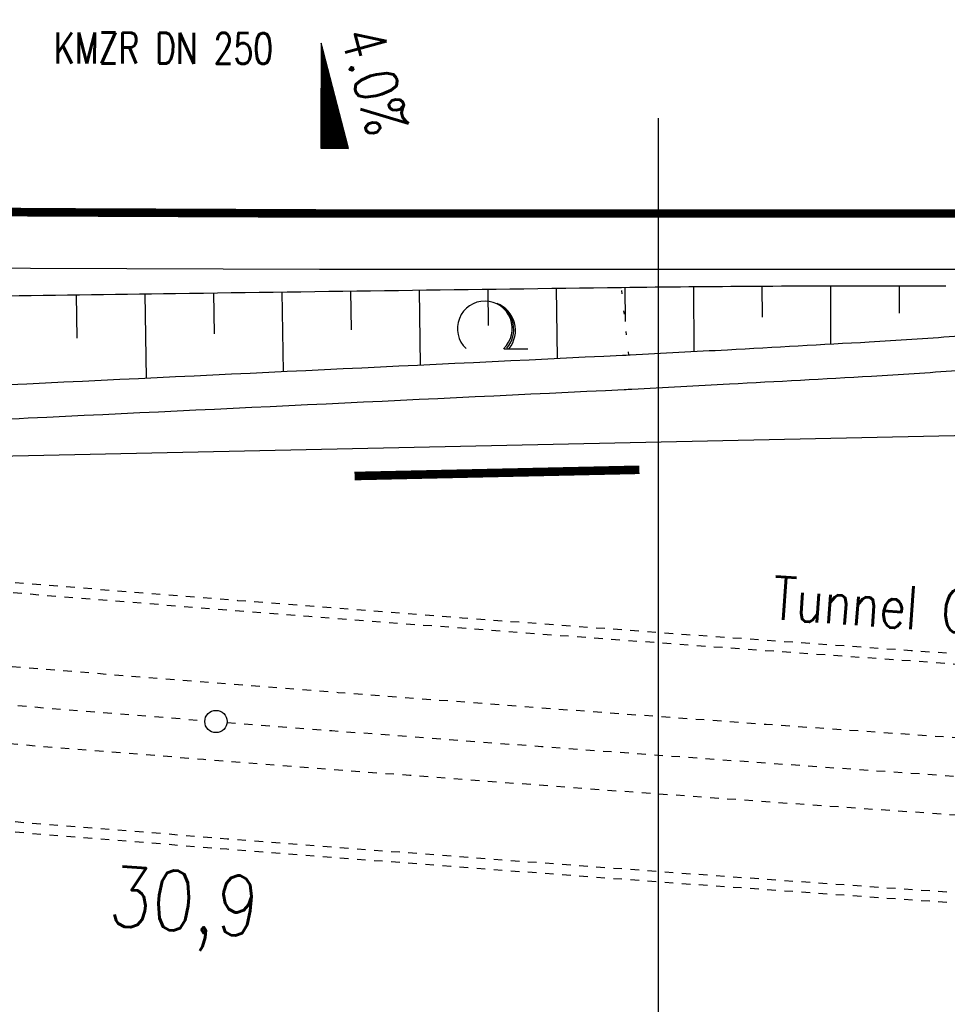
# Model space of a CAD drawing. Extents: x 0 to 1135, y 0 to 420.
# Tile 6 of 80: x 299 to 354, y 160 to 218. Entities that reach past the tile are written whole.
import ezdxf
from ezdxf.enums import TextEntityAlignment as Align

# ---------------------------------------------------------------- set-up
doc = ezdxf.new("R2010")
doc.units = 0
doc.header["$LTSCALE"] = 2
doc.header["$MEASUREMENT"] = 0
for name, pattern in [('ACAD_ISO03W100', [0.5, 0.25, -0.25]), ('ACAD_ISO05W100', [0.5, 0.25, -0.25]), ('AUSGEZOGEN', [0]), ('GEMEINDE', [3.5, 2, -0.5, 0.5, -0.5]), ('PUNKTX2_STR', [0.6, 0.1, -0.5])]:
    doc.linetypes.add(name, pattern=pattern)
doc.layers.get('0').update_dxf_attribs({"color": 8, "linetype": 'AUSGEZOGEN'})
for name, color, linetype in [('Bahnachse', 7, 'CONTINUOUS'), ('BOESCHG', 8, 'AUSGEZOGEN'), ('FBRTOP', 8, 'AUSGEZOGEN'), ('GEF', 8, 'AUSGEZOGEN'), ('GEMEINGRZ', 8, 'GEMEINDE'), ('Gleisachsen', 7, 'CONTINUOUS'), ('GRENZL-BAB', 7, 'AUSGEZOGEN'), ('MULDE', 8, 'AUSGEZOGEN'), ('NUTZUNG', 8, 'PUNKTX2_STR'), ('NZ', 8, 'AUSGEZOGEN'), ('TEXTO', 200, 'CONTINUOUS'), ('TUNNEL', 15, 'CONTINUOUS'), ('WALD', 8, 'AUSGEZOGEN')]:
    doc.layers.add(name, color=color, linetype=linetype)
doc.styles.add('ROMANS', font='romans.shx', dxfattribs={"width": 0.8})

# ---------------------------------------------------------------- blocks, each defined once
blk = doc.blocks.new('LW')
at = {"color": 0}
blk.add_line((1.183, 0.003), (2.575, 0.003), dxfattribs=at)
for centre, radius, start, end in [((0.065, 1.189), 1.6, 312.72017, 226.72491), ((0.169, 1.08), 1.681, 321.19916, 68.98443), ((0.083, 1.129), 1.668, 319.29157, 65.21007)]:
    blk.add_arc(centre, radius, start, end, dxfattribs=at)
blk = doc.blocks.new('*X15')
at = {"color": 0}
for p, q in [((725.827, 193.844), (727.436, 195.453)), ((725.827, 193.853), (727.427, 195.453)), ((725.827, 193.861), (727.418, 195.453)), ((725.827, 193.87), (727.409, 195.453)), ((725.827, 193.879), (727.401, 195.453)), ((725.827, 193.888), (727.392, 195.453)), ((725.827, 193.897), (727.383, 195.453)), ((725.827, 193.906), (727.374, 195.453)), ((725.827, 193.914), (727.365, 195.453)), ((725.827, 193.923), (727.356, 195.453)), ((725.827, 193.932), (727.347, 195.453)), ((725.827, 193.941), (727.339, 195.453)), ((725.827, 193.95), (727.33, 195.453)), ((725.827, 193.959), (727.321, 195.453)), ((725.827, 193.967), (727.312, 195.453)), ((725.827, 193.976), (727.303, 195.453)), ((725.827, 193.985), (727.294, 195.453)), ((725.827, 193.994), (727.286, 195.453)), ((725.827, 194.003), (727.277, 195.453)), ((725.827, 194.012), (727.268, 195.453)), ((725.827, 194.02), (727.259, 195.453)), ((725.827, 194.029), (727.25, 195.453)), ((725.827, 194.038), (727.241, 195.453)), ((725.827, 194.047), (727.233, 195.453)), ((725.827, 194.056), (727.224, 195.453)), ((725.827, 194.065), (727.215, 195.453)), ((725.827, 194.073), (727.206, 195.453)), ((725.827, 194.082), (727.197, 195.453)), ((725.827, 194.091), (727.188, 195.453)), ((725.827, 194.1), (727.18, 195.453)), ((725.827, 194.109), (727.171, 195.453)), ((725.827, 194.118), (727.162, 195.453)), ((725.827, 194.127), (727.153, 195.453)), ((725.827, 194.135), (727.144, 195.453)), ((725.827, 194.144), (727.135, 195.453)), ((725.827, 194.153), (727.127, 195.453)), ((725.827, 194.162), (727.118, 195.453)), ((725.827, 194.171), (727.109, 195.453)), ((725.827, 194.18), (727.1, 195.453)), ((725.827, 194.188), (727.091, 195.453)), ((725.827, 194.197), (727.082, 195.453)), ((725.827, 194.206), (727.073, 195.453)), ((725.827, 194.215), (727.065, 195.453)), ((725.827, 194.224), (727.056, 195.453)), ((725.827, 194.233), (727.047, 195.453)), ((725.827, 194.241), (727.038, 195.453)), ((725.827, 194.25), (727.029, 195.453)), ((725.827, 194.259), (727.02, 195.453)), ((725.827, 194.268), (727.012, 195.453)), ((725.827, 194.277), (727.003, 195.453)), ((725.827, 194.286), (726.994, 195.453)), ((725.827, 194.294), (726.985, 195.453)), ((725.827, 194.303), (726.976, 195.453)), ((725.827, 194.312), (726.967, 195.453)), ((725.827, 194.321), (726.959, 195.453)), ((725.827, 194.33), (726.95, 195.453)), ((725.827, 194.339), (726.941, 195.453)), ((725.827, 194.348), (726.932, 195.453)), ((725.827, 194.356), (726.923, 195.453)), ((725.827, 194.365), (726.914, 195.453)), ((725.827, 194.374), (726.906, 195.453)), ((725.827, 194.383), (726.897, 195.453)), ((725.827, 194.392), (726.888, 195.453)), ((725.827, 194.401), (726.879, 195.453)), ((725.827, 194.409), (726.87, 195.453)), ((725.827, 194.418), (726.861, 195.453)), ((725.827, 194.427), (726.853, 195.453)), ((725.827, 194.436), (726.844, 195.453)), ((725.827, 194.445), (726.835, 195.453)), ((725.827, 194.454), (726.826, 195.453)), ((725.827, 194.462), (726.817, 195.453)), ((725.827, 194.471), (726.808, 195.453)), ((725.827, 194.48), (726.799, 195.453)), ((725.827, 194.489), (726.791, 195.453)), ((725.827, 194.498), (726.782, 195.453)), ((725.827, 194.507), (726.773, 195.453)), ((725.827, 194.515), (726.764, 195.453)), ((725.827, 194.524), (726.755, 195.453)), ((725.827, 194.533), (726.746, 195.453)), ((725.827, 194.542), (726.738, 195.453)), ((725.827, 194.551), (726.729, 195.453)), ((725.827, 194.56), (726.72, 195.453)), ((725.827, 194.568), (726.711, 195.453)), ((725.827, 194.577), (726.702, 195.453)), ((725.827, 194.586), (726.693, 195.453)), ((725.827, 194.595), (726.685, 195.453)), ((725.827, 194.604), (726.676, 195.453)), ((725.827, 194.613), (726.667, 195.453)), ((725.827, 194.622), (726.658, 195.453)), ((725.827, 194.63), (726.649, 195.453)), ((725.827, 194.639), (726.64, 195.453)), ((725.827, 194.648), (726.632, 195.453)), ((725.827, 194.657), (726.623, 195.453)), ((725.827, 194.666), (726.614, 195.453)), ((725.827, 194.675), (726.605, 195.453)), ((725.827, 194.683), (726.596, 195.453)), ((725.827, 194.692), (726.587, 195.453)), ((725.827, 194.701), (726.579, 195.453)), ((725.827, 194.71), (726.57, 195.453)), ((725.827, 194.719), (726.561, 195.453)), ((725.827, 194.728), (726.552, 195.453)), ((725.827, 194.736), (726.543, 195.453)), ((725.827, 194.745), (726.534, 195.453)), ((725.827, 194.754), (726.525, 195.453)), ((725.827, 194.763), (726.517, 195.453)), ((725.827, 194.772), (726.508, 195.453)), ((725.827, 194.781), (726.499, 195.453)), ((725.827, 194.789), (726.49, 195.453)), ((725.827, 194.798), (726.481, 195.453)), ((725.827, 194.807), (726.472, 195.453)), ((725.827, 194.816), (726.464, 195.453)), ((725.827, 194.825), (726.455, 195.453)), ((725.827, 194.834), (726.446, 195.453)), ((725.827, 194.842), (726.437, 195.453)), ((725.827, 194.851), (726.428, 195.453)), ((725.827, 194.86), (726.419, 195.453)), ((725.827, 194.869), (726.411, 195.453)), ((725.827, 194.878), (726.402, 195.453)), ((725.827, 194.887), (726.393, 195.453)), ((725.827, 194.896), (726.384, 195.453)), ((725.827, 194.904), (726.375, 195.453)), ((725.827, 194.913), (726.366, 195.453)), ((725.827, 194.922), (726.358, 195.453)), ((725.827, 194.931), (726.349, 195.453)), ((725.827, 194.94), (726.34, 195.453)), ((725.827, 194.949), (726.331, 195.453)), ((725.827, 194.957), (726.322, 195.453)), ((725.827, 194.966), (726.313, 195.453)), ((725.827, 194.975), (726.305, 195.453)), ((725.827, 194.984), (726.296, 195.453)), ((725.827, 194.993), (726.287, 195.453)), ((725.827, 195.002), (726.278, 195.453)), ((725.827, 195.01), (726.269, 195.453)), ((725.827, 195.019), (726.26, 195.453)), ((725.827, 195.028), (726.251, 195.453)), ((725.827, 195.037), (726.243, 195.453)), ((725.827, 195.046), (726.234, 195.453)), ((725.827, 195.055), (726.225, 195.453)), ((725.827, 195.063), (726.216, 195.453)), ((725.827, 195.072), (726.207, 195.453)), ((725.827, 195.081), (726.198, 195.453)), ((725.827, 195.09), (726.19, 195.453)), ((725.827, 195.099), (726.181, 195.453)), ((725.827, 195.108), (726.172, 195.453)), ((725.827, 195.116), (726.163, 195.453)), ((725.827, 195.125), (726.154, 195.453)), ((725.827, 195.134), (726.145, 195.453)), ((725.827, 195.143), (726.137, 195.453)), ((725.827, 195.152), (726.128, 195.453)), ((725.827, 195.161), (726.119, 195.453)), ((725.827, 195.17), (726.11, 195.453)), ((725.827, 195.178), (726.101, 195.453)), ((725.827, 195.187), (726.092, 195.453)), ((725.827, 195.196), (726.084, 195.453)), ((725.827, 195.205), (726.075, 195.453)), ((725.827, 195.214), (726.066, 195.453)), ((725.827, 195.223), (726.057, 195.453)), ((725.827, 195.231), (726.048, 195.453)), ((725.827, 195.24), (726.039, 195.453)), ((725.827, 195.249), (726.031, 195.453)), ((725.827, 195.258), (726.022, 195.453)), ((725.827, 195.267), (726.013, 195.453)), ((725.827, 195.276), (726.004, 195.453)), ((725.827, 195.284), (725.995, 195.453)), ((725.827, 195.293), (725.986, 195.453)), ((725.827, 195.302), (725.977, 195.453)), ((725.827, 195.311), (725.969, 195.453)), ((725.827, 195.32), (725.96, 195.453)), ((725.827, 195.329), (725.951, 195.453)), ((725.827, 195.337), (725.942, 195.453)), ((725.827, 195.346), (725.933, 195.453)), ((725.827, 195.355), (725.924, 195.453)), ((725.827, 195.364), (725.916, 195.453)), ((725.827, 195.373), (725.907, 195.453)), ((725.827, 195.382), (725.898, 195.453)), ((725.827, 195.39), (725.889, 195.453)), ((725.827, 195.399), (725.88, 195.453)), ((725.827, 195.408), (725.871, 195.453)), ((725.827, 195.417), (725.863, 195.453)), ((725.827, 195.426), (725.854, 195.453)), ((725.827, 195.435), (725.845, 195.453)), ((725.827, 195.444), (725.836, 195.453)), ((725.827, 193.826), (727.433, 195.433)), ((725.827, 193.817), (727.43, 195.421)), ((725.827, 193.808), (727.427, 195.409)), ((725.827, 193.799), (727.424, 195.397)), ((725.827, 193.791), (727.421, 195.385)), ((725.827, 193.782), (727.418, 195.373)), ((725.827, 193.773), (727.414, 195.361)), ((725.827, 193.764), (727.411, 195.349)), ((725.827, 193.755), (727.408, 195.337)), ((725.827, 193.746), (727.405, 195.325)), ((725.827, 193.738), (727.402, 195.313)), ((725.827, 193.729), (727.399, 195.301)), ((725.827, 193.72), (727.395, 195.289)), ((725.827, 193.711), (727.392, 195.277)), ((725.827, 193.702), (727.389, 195.265)), ((725.827, 193.693), (727.386, 195.253)), ((725.827, 193.685), (727.383, 195.241)), ((725.827, 193.676), (727.38, 195.229)), ((725.827, 193.667), (727.377, 195.217)), ((725.827, 193.658), (727.373, 195.205)), ((725.827, 193.649), (727.37, 195.193)), ((725.827, 193.64), (727.367, 195.181)), ((725.827, 193.632), (727.364, 195.169)), ((725.827, 193.623), (727.361, 195.157)), ((725.827, 193.614), (727.358, 195.145)), ((725.827, 193.605), (727.354, 195.133)), ((725.827, 193.596), (727.351, 195.121)), ((725.827, 193.587), (727.348, 195.109)), ((725.827, 193.579), (727.345, 195.097)), ((725.827, 193.57), (727.342, 195.085)), ((725.827, 193.561), (727.339, 195.073)), ((725.827, 193.552), (727.336, 195.061)), ((725.827, 193.543), (727.332, 195.049)), ((725.827, 193.534), (727.329, 195.037)), ((725.827, 193.525), (727.326, 195.025)), ((725.827, 193.517), (727.323, 195.013)), ((725.827, 193.508), (727.32, 195.001)), ((725.827, 193.499), (727.317, 194.989)), ((725.827, 193.49), (727.313, 194.977)), ((725.827, 193.481), (727.31, 194.965)), ((725.827, 193.472), (727.307, 194.953)), ((725.827, 193.464), (727.304, 194.941)), ((725.827, 193.455), (727.301, 194.929)), ((725.827, 193.446), (727.298, 194.917)), ((725.827, 193.437), (727.295, 194.905)), ((725.827, 193.428), (727.291, 194.893)), ((725.827, 193.419), (727.288, 194.881)), ((725.827, 193.411), (727.285, 194.869)), ((725.827, 193.402), (727.282, 194.857)), ((725.827, 193.393), (727.279, 194.845)), ((725.827, 193.384), (727.276, 194.833)), ((725.827, 193.375), (727.272, 194.821)), ((725.827, 193.366), (727.269, 194.809)), ((725.827, 193.358), (727.266, 194.797)), ((725.827, 193.349), (727.263, 194.785)), ((725.827, 193.34), (727.26, 194.773)), ((725.827, 193.331), (727.257, 194.761)), ((725.827, 193.322), (727.254, 194.749)), ((725.827, 193.313), (727.25, 194.737)), ((725.827, 193.305), (727.247, 194.725)), ((725.827, 193.296), (727.244, 194.713)), ((725.827, 193.287), (727.241, 194.701)), ((725.827, 193.278), (727.238, 194.689)), ((725.827, 193.269), (727.235, 194.677)), ((725.827, 193.26), (727.231, 194.665)), ((725.827, 193.251), (727.228, 194.653)), ((725.827, 193.243), (727.225, 194.641)), ((725.827, 193.234), (727.222, 194.629)), ((725.827, 193.225), (727.219, 194.617)), ((725.827, 193.216), (727.216, 194.605)), ((725.827, 193.207), (727.213, 194.593)), ((725.827, 193.198), (727.209, 194.581)), ((725.827, 193.19), (727.206, 194.569)), ((725.827, 193.181), (727.203, 194.557)), ((725.827, 193.172), (727.2, 194.545)), ((725.827, 193.163), (727.197, 194.533)), ((725.827, 193.154), (727.194, 194.521)), ((725.827, 193.145), (727.19, 194.509)), ((725.827, 193.137), (727.187, 194.497)), ((725.827, 193.128), (727.184, 194.485)), ((725.827, 193.119), (727.181, 194.473)), ((725.827, 193.11), (727.178, 194.461)), ((725.827, 193.101), (727.175, 194.449)), ((725.827, 193.092), (727.172, 194.437)), ((725.827, 193.084), (727.168, 194.425)), ((725.827, 193.075), (727.165, 194.413)), ((725.827, 193.066), (727.162, 194.401)), ((725.827, 193.057), (727.159, 194.389)), ((725.827, 193.048), (727.156, 194.377)), ((725.827, 193.039), (727.153, 194.365)), ((725.827, 193.031), (727.149, 194.353)), ((725.827, 193.022), (727.146, 194.341)), ((725.827, 193.013), (727.143, 194.329)), ((725.827, 193.004), (727.14, 194.317)), ((725.827, 192.995), (727.137, 194.305)), ((725.827, 192.986), (727.134, 194.293)), ((725.827, 192.977), (727.131, 194.281)), ((725.827, 192.969), (727.127, 194.269)), ((725.827, 192.96), (727.124, 194.257)), ((725.827, 192.951), (727.121, 194.245)), ((725.827, 192.942), (727.118, 194.233)), ((725.827, 192.933), (727.115, 194.221)), ((725.827, 192.924), (727.112, 194.209)), ((725.827, 192.916), (727.108, 194.197)), ((725.827, 192.907), (727.105, 194.185)), ((725.827, 192.898), (727.102, 194.173)), ((725.827, 192.889), (727.099, 194.161)), ((725.827, 192.88), (727.096, 194.15)), ((725.827, 192.871), (727.093, 194.138)), ((725.827, 192.863), (727.09, 194.126)), ((725.827, 192.854), (727.086, 194.114)), ((725.827, 192.845), (727.083, 194.102)), ((725.827, 192.836), (727.08, 194.09)), ((725.827, 192.827), (727.077, 194.078)), ((725.827, 192.818), (727.074, 194.066)), ((725.827, 192.81), (727.071, 194.054)), ((725.827, 192.801), (727.068, 194.042)), ((725.827, 192.792), (727.064, 194.03)), ((725.827, 192.783), (727.061, 194.018)), ((725.827, 192.774), (727.058, 194.006)), ((725.827, 192.765), (727.055, 193.994)), ((725.827, 192.757), (727.052, 193.982)), ((725.827, 192.748), (727.049, 193.97)), ((725.827, 192.739), (727.045, 193.958)), ((725.827, 192.73), (727.042, 193.946)), ((725.827, 192.721), (727.039, 193.934)), ((725.827, 192.712), (727.036, 193.922)), ((725.827, 192.703), (727.033, 193.91)), ((725.827, 192.695), (727.03, 193.898)), ((725.827, 192.686), (727.027, 193.886)), ((725.827, 192.677), (727.023, 193.874)), ((725.827, 192.668), (727.02, 193.862)), ((725.827, 192.659), (727.017, 193.85)), ((725.827, 192.65), (727.014, 193.838)), ((725.827, 192.642), (727.011, 193.826)), ((725.827, 192.633), (727.008, 193.814)), ((725.827, 192.624), (727.004, 193.802)), ((725.827, 192.615), (727.001, 193.79)), ((725.827, 192.606), (726.998, 193.778)), ((725.827, 192.597), (726.995, 193.766)), ((725.827, 192.589), (726.992, 193.754)), ((725.827, 192.58), (726.989, 193.742)), ((725.827, 192.571), (726.986, 193.73)), ((725.827, 192.562), (726.982, 193.718)), ((725.827, 192.553), (726.979, 193.706)), ((725.827, 192.544), (726.976, 193.694)), ((725.827, 192.536), (726.973, 193.682)), ((725.827, 192.527), (726.97, 193.67)), ((725.827, 192.518), (726.967, 193.658)), ((725.827, 192.509), (726.963, 193.646)), ((725.827, 192.5), (726.96, 193.634)), ((725.827, 192.491), (726.957, 193.622)), ((725.827, 192.483), (726.954, 193.61)), ((725.827, 192.474), (726.951, 193.598)), ((725.827, 192.465), (726.948, 193.586)), ((725.827, 192.456), (726.945, 193.574)), ((725.827, 192.447), (726.941, 193.562)), ((725.827, 192.438), (726.938, 193.55)), ((725.827, 192.429), (726.935, 193.538)), ((725.827, 192.421), (726.932, 193.526)), ((725.827, 192.412), (726.929, 193.514)), ((725.827, 192.403), (726.926, 193.502)), ((725.827, 192.394), (726.922, 193.49)), ((725.827, 192.385), (726.919, 193.478)), ((725.827, 192.376), (726.916, 193.466)), ((725.827, 192.368), (726.913, 193.454)), ((725.827, 192.359), (726.91, 193.442)), ((725.827, 192.35), (726.907, 193.43)), ((725.827, 192.341), (726.904, 193.418)), ((725.827, 192.332), (726.9, 193.406)), ((725.827, 192.323), (726.897, 193.394)), ((725.827, 192.315), (726.894, 193.382)), ((725.827, 192.306), (726.891, 193.37)), ((725.827, 192.297), (726.888, 193.358)), ((725.827, 192.288), (726.885, 193.346)), ((725.827, 192.279), (726.881, 193.334)), ((725.827, 192.27), (726.878, 193.322)), ((725.827, 192.262), (726.875, 193.31)), ((725.827, 192.253), (726.872, 193.298)), ((725.827, 192.244), (726.869, 193.286)), ((725.827, 192.235), (726.866, 193.274)), ((725.827, 192.226), (726.863, 193.262)), ((725.827, 192.217), (726.859, 193.25)), ((725.827, 192.209), (726.856, 193.238)), ((725.827, 192.2), (726.853, 193.226)), ((725.827, 192.191), (726.85, 193.214)), ((725.827, 192.182), (726.847, 193.202)), ((725.827, 192.173), (726.844, 193.19)), ((725.827, 192.164), (726.84, 193.178)), ((725.827, 192.155), (726.837, 193.166)), ((725.827, 192.147), (726.834, 193.154)), ((725.827, 192.138), (726.831, 193.142)), ((725.827, 192.129), (726.828, 193.13)), ((725.827, 192.12), (726.825, 193.118)), ((725.827, 192.111), (726.822, 193.106)), ((725.827, 192.102), (726.818, 193.094)), ((725.827, 192.094), (726.815, 193.082)), ((725.827, 192.085), (726.812, 193.07)), ((725.827, 192.076), (726.809, 193.058)), ((725.827, 192.067), (726.806, 193.046)), ((725.827, 192.058), (726.803, 193.034)), ((725.827, 192.049), (726.799, 193.022)), ((725.827, 192.041), (726.796, 193.01)), ((725.827, 192.032), (726.793, 192.998)), ((725.827, 192.023), (726.79, 192.986)), ((725.827, 192.014), (726.787, 192.974)), ((725.827, 192.005), (726.784, 192.962)), ((725.827, 191.996), (726.781, 192.95)), ((725.827, 191.988), (726.777, 192.938)), ((725.827, 191.979), (726.774, 192.926)), ((725.827, 191.97), (726.771, 192.914)), ((725.827, 191.961), (726.768, 192.902)), ((725.827, 191.952), (726.765, 192.89)), ((725.827, 191.943), (726.762, 192.878)), ((725.827, 191.935), (726.758, 192.866)), ((725.827, 191.926), (726.755, 192.854)), ((725.827, 191.917), (726.752, 192.842)), ((725.827, 191.908), (726.749, 192.83)), ((725.827, 191.899), (726.746, 192.818)), ((725.827, 191.89), (726.743, 192.806)), ((725.827, 191.881), (726.74, 192.794)), ((725.827, 191.873), (726.736, 192.782)), ((725.827, 191.864), (726.733, 192.77)), ((725.827, 191.855), (726.73, 192.758)), ((725.827, 191.846), (726.727, 192.746)), ((725.827, 191.837), (726.724, 192.734)), ((725.827, 191.828), (726.721, 192.722)), ((725.827, 191.82), (726.717, 192.71)), ((725.827, 191.811), (726.714, 192.698)), ((725.827, 191.802), (726.711, 192.686)), ((725.827, 191.793), (726.708, 192.674)), ((725.827, 191.784), (726.705, 192.662)), ((725.827, 191.775), (726.702, 192.65)), ((725.827, 191.767), (726.699, 192.639)), ((725.827, 191.758), (726.695, 192.627)), ((725.827, 191.749), (726.692, 192.615)), ((725.827, 191.74), (726.689, 192.603)), ((725.827, 191.731), (726.686, 192.591)), ((725.827, 191.722), (726.683, 192.579)), ((725.827, 191.714), (726.68, 192.567)), ((725.827, 191.705), (726.677, 192.555)), ((725.827, 191.696), (726.673, 192.543)), ((725.827, 191.687), (726.67, 192.531)), ((725.827, 191.678), (726.667, 192.519)), ((725.827, 191.669), (726.664, 192.507)), ((725.827, 191.66), (726.661, 192.495)), ((725.827, 191.652), (726.658, 192.483)), ((725.827, 191.643), (726.654, 192.471)), ((725.827, 191.634), (726.651, 192.459)), ((725.827, 191.625), (726.648, 192.447)), ((725.827, 191.616), (726.645, 192.435)), ((725.827, 191.607), (726.642, 192.423)), ((725.827, 191.599), (726.639, 192.411)), ((725.827, 191.59), (726.636, 192.399)), ((725.827, 191.581), (726.632, 192.387)), ((725.827, 191.572), (726.629, 192.375)), ((725.827, 191.563), (726.626, 192.363)), ((725.827, 191.554), (726.623, 192.351)), ((725.827, 191.546), (726.62, 192.339)), ((725.827, 191.537), (726.617, 192.327)), ((725.827, 191.528), (726.613, 192.315)), ((725.827, 191.519), (726.61, 192.303)), ((725.827, 191.51), (726.607, 192.291)), ((725.827, 191.501), (726.604, 192.279)), ((725.827, 191.493), (726.601, 192.267)), ((725.827, 191.484), (726.598, 192.255)), ((725.827, 191.475), (726.595, 192.243)), ((725.827, 191.466), (726.591, 192.231)), ((725.827, 191.457), (726.588, 192.219)), ((725.827, 191.448), (726.585, 192.207)), ((725.827, 191.44), (726.582, 192.195)), ((725.827, 191.431), (726.579, 192.183)), ((725.827, 191.422), (726.576, 192.171)), ((725.827, 191.413), (726.572, 192.159)), ((725.827, 191.404), (726.569, 192.147)), ((725.827, 191.395), (726.566, 192.135)), ((725.827, 191.386), (726.563, 192.123)), ((725.827, 191.378), (726.56, 192.111)), ((725.827, 191.369), (726.557, 192.099)), ((725.827, 191.36), (726.554, 192.087)), ((725.827, 191.351), (726.55, 192.075)), ((725.827, 191.342), (726.547, 192.063)), ((725.827, 191.333), (726.544, 192.051)), ((725.827, 191.325), (726.541, 192.039)), ((725.827, 191.316), (726.538, 192.027)), ((725.827, 191.307), (726.535, 192.015)), ((725.827, 191.298), (726.531, 192.003)), ((725.827, 191.289), (726.528, 191.991)), ((725.827, 191.28), (726.525, 191.979)), ((725.827, 191.272), (726.522, 191.967)), ((725.827, 191.263), (726.519, 191.955)), ((725.827, 191.254), (726.516, 191.943)), ((725.827, 191.245), (726.513, 191.931)), ((725.827, 191.236), (726.509, 191.919)), ((725.827, 191.227), (726.506, 191.907)), ((725.827, 191.219), (726.503, 191.895)), ((725.827, 191.21), (726.5, 191.883)), ((725.827, 191.201), (726.497, 191.871)), ((725.827, 191.192), (726.494, 191.859)), ((725.827, 191.183), (726.49, 191.847)), ((725.827, 191.174), (726.487, 191.835)), ((725.827, 191.166), (726.484, 191.823)), ((725.827, 191.157), (726.481, 191.811)), ((725.827, 191.148), (726.478, 191.799)), ((725.827, 191.139), (726.475, 191.787)), ((725.827, 191.13), (726.472, 191.775)), ((725.827, 191.121), (726.468, 191.763)), ((725.827, 191.112), (726.465, 191.751)), ((725.827, 191.104), (726.462, 191.739)), ((725.827, 191.095), (726.459, 191.727)), ((725.827, 191.086), (726.456, 191.715)), ((725.827, 191.077), (726.453, 191.703)), ((725.827, 191.068), (726.449, 191.691)), ((725.827, 191.059), (726.446, 191.679)), ((725.827, 191.051), (726.443, 191.667)), ((725.827, 191.042), (726.44, 191.655)), ((725.827, 191.033), (726.437, 191.643)), ((725.827, 191.024), (726.434, 191.631)), ((725.827, 191.015), (726.431, 191.619)), ((725.827, 191.006), (726.427, 191.607)), ((725.827, 190.998), (726.424, 191.595)), ((725.827, 190.989), (726.421, 191.583)), ((725.827, 190.98), (726.418, 191.571)), ((725.827, 190.971), (726.415, 191.559)), ((725.827, 190.962), (726.412, 191.547)), ((725.827, 190.953), (726.408, 191.535)), ((725.827, 190.945), (726.405, 191.523)), ((725.827, 190.936), (726.402, 191.511)), ((725.827, 190.927), (726.399, 191.499)), ((725.827, 190.918), (726.396, 191.487)), ((725.827, 190.909), (726.393, 191.475)), ((725.827, 190.9), (726.39, 191.463)), ((725.827, 190.892), (726.386, 191.451)), ((725.827, 190.883), (726.383, 191.439)), ((725.827, 190.874), (726.38, 191.427)), ((725.827, 190.865), (726.377, 191.415)), ((725.827, 190.856), (726.374, 191.403)), ((725.827, 190.847), (726.371, 191.391)), ((725.827, 190.838), (726.367, 191.379)), ((725.827, 190.83), (726.364, 191.367)), ((725.827, 190.821), (726.361, 191.355)), ((725.827, 190.812), (726.358, 191.343)), ((725.827, 190.803), (726.355, 191.331)), ((725.827, 190.794), (726.352, 191.319)), ((725.827, 190.785), (726.349, 191.307)), ((725.827, 190.777), (726.345, 191.295)), ((725.827, 190.768), (726.342, 191.283)), ((725.827, 190.759), (726.339, 191.271)), ((725.827, 190.75), (726.336, 191.259)), ((725.827, 190.741), (726.333, 191.247)), ((725.827, 190.732), (726.33, 191.235)), ((725.827, 190.724), (726.326, 191.223)), ((725.827, 190.715), (726.323, 191.211)), ((725.827, 190.706), (726.32, 191.199)), ((725.827, 190.697), (726.317, 191.187)), ((725.827, 190.688), (726.314, 191.175)), ((725.827, 190.679), (726.311, 191.163)), ((725.827, 190.671), (726.308, 191.151)), ((725.827, 190.662), (726.304, 191.139)), ((725.827, 190.653), (726.301, 191.128)), ((725.827, 190.644), (726.298, 191.116)), ((725.827, 190.635), (726.295, 191.104)), ((725.827, 190.626), (726.292, 191.092)), ((725.827, 190.618), (726.289, 191.08)), ((725.827, 190.609), (726.286, 191.068)), ((725.827, 190.6), (726.282, 191.056)), ((725.827, 190.591), (726.279, 191.044)), ((725.827, 190.582), (726.276, 191.032)), ((725.827, 190.573), (726.273, 191.02)), ((725.827, 190.564), (726.27, 191.008)), ((725.827, 190.556), (726.267, 190.996)), ((725.827, 190.547), (726.263, 190.984)), ((725.827, 190.538), (726.26, 190.972)), ((725.827, 190.529), (726.257, 190.96)), ((725.827, 190.52), (726.254, 190.948)), ((725.827, 190.511), (726.251, 190.936)), ((725.827, 190.503), (726.248, 190.924)), ((725.827, 190.494), (726.245, 190.912)), ((725.827, 190.485), (726.241, 190.9)), ((725.827, 190.476), (726.238, 190.888)), ((725.827, 190.467), (726.235, 190.876)), ((725.827, 190.458), (726.232, 190.864)), ((725.827, 190.45), (726.229, 190.852)), ((725.827, 190.441), (726.226, 190.84)), ((725.827, 190.432), (726.222, 190.828)), ((725.827, 190.423), (726.219, 190.816)), ((725.827, 190.414), (726.216, 190.804)), ((725.827, 190.405), (726.213, 190.792)), ((725.827, 190.397), (726.21, 190.78)), ((725.827, 190.388), (726.207, 190.768)), ((725.827, 190.379), (726.204, 190.756)), ((725.827, 190.37), (726.2, 190.744)), ((725.827, 190.361), (726.197, 190.732)), ((725.827, 190.352), (726.194, 190.72)), ((725.827, 190.344), (726.191, 190.708)), ((725.827, 190.335), (726.188, 190.696)), ((725.827, 190.326), (726.185, 190.684)), ((725.827, 190.317), (726.181, 190.672)), ((725.827, 190.308), (726.178, 190.66)), ((725.827, 190.299), (726.175, 190.648)), ((725.827, 190.29), (726.172, 190.636)), ((725.827, 190.282), (726.169, 190.624)), ((725.827, 190.273), (726.166, 190.612)), ((725.827, 190.264), (726.163, 190.6)), ((725.827, 190.255), (726.159, 190.588)), ((725.827, 190.246), (726.156, 190.576)), ((725.827, 190.237), (726.153, 190.564)), ((725.827, 190.229), (726.15, 190.552)), ((725.827, 190.22), (726.147, 190.54)), ((725.827, 190.211), (726.144, 190.528)), ((725.827, 190.202), (726.14, 190.516)), ((725.827, 190.193), (726.137, 190.504)), ((725.827, 190.184), (726.134, 190.492)), ((725.827, 190.176), (726.131, 190.48)), ((725.827, 190.167), (726.128, 190.468)), ((725.827, 190.158), (726.125, 190.456)), ((725.827, 190.149), (726.122, 190.444)), ((725.827, 190.14), (726.118, 190.432)), ((725.827, 190.131), (726.115, 190.42)), ((725.827, 190.123), (726.112, 190.408)), ((725.827, 190.114), (726.109, 190.396)), ((725.827, 190.105), (726.106, 190.384)), ((725.827, 190.096), (726.103, 190.372)), ((725.827, 190.087), (726.099, 190.36)), ((725.827, 190.078), (726.096, 190.348)), ((725.827, 190.07), (726.093, 190.336)), ((725.827, 190.061), (726.09, 190.324)), ((725.827, 190.052), (726.087, 190.312)), ((725.827, 190.043), (726.084, 190.3)), ((725.827, 190.034), (726.081, 190.288)), ((725.827, 190.025), (726.077, 190.276)), ((725.827, 190.016), (726.074, 190.264)), ((725.827, 190.008), (726.071, 190.252)), ((725.827, 189.999), (726.068, 190.24)), ((725.827, 189.99), (726.065, 190.228)), ((725.827, 189.981), (726.062, 190.216)), ((725.827, 189.972), (726.058, 190.204)), ((725.827, 189.963), (726.055, 190.192)), ((725.827, 189.955), (726.052, 190.18)), ((725.827, 189.946), (726.049, 190.168)), ((725.827, 189.937), (726.046, 190.156)), ((725.827, 189.928), (726.043, 190.144)), ((725.827, 189.919), (726.04, 190.132)), ((725.827, 189.91), (726.036, 190.12)), ((725.827, 189.902), (726.033, 190.108)), ((725.827, 189.893), (726.03, 190.096)), ((725.827, 189.884), (726.027, 190.084)), ((725.827, 189.875), (726.024, 190.072)), ((725.827, 189.866), (726.021, 190.06)), ((725.827, 189.857), (726.017, 190.048)), ((725.827, 189.849), (726.014, 190.036)), ((725.827, 189.84), (726.011, 190.024)), ((725.827, 189.831), (726.008, 190.012)), ((725.827, 189.822), (726.005, 190)), ((725.827, 189.813), (726.002, 189.988)), ((725.827, 189.804), (725.999, 189.976)), ((725.827, 189.796), (725.995, 189.964)), ((725.827, 189.787), (725.992, 189.952)), ((725.827, 189.778), (725.989, 189.94)), ((725.827, 189.769), (725.986, 189.928)), ((725.827, 189.76), (725.983, 189.916)), ((725.827, 189.751), (725.98, 189.904)), ((725.827, 189.742), (725.976, 189.892)), ((725.827, 189.734), (725.973, 189.88)), ((725.827, 189.725), (725.97, 189.868)), ((725.827, 189.716), (725.967, 189.856)), ((725.827, 189.707), (725.964, 189.844)), ((725.827, 189.698), (725.961, 189.832)), ((725.827, 189.689), (725.958, 189.82)), ((725.827, 189.681), (725.954, 189.808)), ((725.827, 189.672), (725.951, 189.796)), ((725.827, 189.663), (725.948, 189.784)), ((725.827, 189.654), (725.945, 189.772)), ((725.827, 189.645), (725.942, 189.76)), ((725.827, 189.636), (725.939, 189.748)), ((725.827, 189.628), (725.935, 189.736)), ((725.827, 189.619), (725.932, 189.724)), ((725.827, 189.61), (725.929, 189.712)), ((725.827, 189.601), (725.926, 189.7)), ((725.827, 189.592), (725.923, 189.688)), ((725.827, 189.583), (725.92, 189.676)), ((725.827, 189.575), (725.917, 189.664)), ((725.827, 189.566), (725.913, 189.652)), ((725.827, 189.557), (725.91, 189.64)), ((725.827, 189.548), (725.907, 189.628)), ((725.827, 189.539), (725.904, 189.616)), ((725.827, 189.53), (725.901, 189.605)), ((725.827, 189.521), (725.898, 189.593)), ((725.827, 189.513), (725.895, 189.581)), ((725.827, 189.504), (725.891, 189.569)), ((725.827, 189.495), (725.888, 189.557)), ((725.827, 189.486), (725.885, 189.545)), ((725.827, 189.477), (725.882, 189.533)), ((725.827, 189.468), (725.879, 189.521)), ((725.827, 189.46), (725.876, 189.509)), ((725.827, 189.451), (725.872, 189.497)), ((725.827, 189.442), (725.869, 189.485)), ((725.827, 189.433), (725.866, 189.473)), ((725.827, 189.424), (725.863, 189.461)), ((725.827, 189.415), (725.86, 189.449)), ((725.827, 189.407), (725.857, 189.437)), ((725.827, 189.398), (725.854, 189.425)), ((725.827, 189.389), (725.85, 189.413)), ((725.827, 189.38), (725.847, 189.401)), ((725.827, 189.371), (725.844, 189.389)), ((725.827, 189.362), (725.841, 189.377)), ((725.827, 189.354), (725.838, 189.365)), ((725.827, 189.345), (725.835, 189.353)), ((725.827, 189.336), (725.831, 189.341))]:
    blk.add_line(p, q, dxfattribs=at)
blk = doc.blocks.new('GEF')
at = {"color": 0}
for p, q in [((0.01, 0.018), (0.01, 6.148)), ((1.622, 6.148), (0.01, 0.018)), ((0.01, 6.148), (1.622, 6.148))]:
    blk.add_line(p, q, dxfattribs=at)
blk.add_blockref('*X15', (-725.817, -189.305), dxfattribs=at)

msp = doc.modelspace()

# ---------------------------------------------------------------- linework, layer by layer
at = {"layer": 'Bahnachse', "linetype": 'Continuous'}
msp.add_circle((310.911, 176.748), 0.65, dxfattribs=at)
at = {"layer": 'Bahnachse', "linetype": 'ACAD_ISO05W100'}
for start, end in [(264.637758, 265.483424), (265.500349, 266.777766)]:
    msp.add_arc((656.752, 4563.135), 4400, start, end, dxfattribs=at)
at = {"layer": 'BOESCHG'}
for p, q in [((338.818, 198.305), (338.783, 202.107)), ((342.793, 200.329), (342.783, 202.137)), ((346.79, 198.741), (346.783, 202.153)), ((350.781, 200.563), (350.783, 202.155)), ((302.821, 199.099), (302.786, 201.63)), ((306.855, 196.758), (306.786, 201.685)), ((310.819, 199.345), (310.785, 201.741)), ((314.849, 197.14), (314.785, 201.797)), ((318.815, 199.592), (318.785, 201.852)), ((322.843, 197.523), (322.784, 201.906)), ((326.812, 199.836), (326.784, 201.959)), ((330.837, 197.905), (330.784, 202.012)), ((334.808, 200.08), (334.783, 202.064))]:
    msp.add_line(p, q, dxfattribs=at)
msp.add_lwpolyline([(250.803, 202.298, 0.004069), (275.496, 201.475, 0.009466), (286.119, 201.409, 0.000346), (308.555, 201.709, -0.000298), (334.568, 202.06, -0.003437), (350.282, 202.154, -0.000183), (353.494, 202.15)], format="xyb", dxfattribs=at)
at = {"layer": 'FBRTOP', "const_width": 0.5}
msp.add_lwpolyline([(138.143, 230.242, 0.000787), (144.37, 229.687, 0.000786), (150.61, 229.151, 0.000786), (156.851, 228.635, 0.000787), (163.083, 228.14, 0.000788), (169.299, 227.665, 0.000789), (175.512, 227.21, 0.000791), (181.728, 226.775, 0.00079), (187.956, 226.359, 0.000789), (194.194, 225.962, 0.000789), (200.436, 225.584, 0.000786), (206.841, 225.217, 0.000829), (212.916, 224.888, 0.000745), (213.099, 224.879, 0.000011), (225.378, 224.272, 0.001407), (228.472, 224.128, -0.010768), (231.06, 223.97, 0.000631)], format="xyb", dxfattribs=at)
msp.add_lwpolyline([(287.584, 206.626), (300.131, 206.441), (316.965, 206.371), (325.264, 206.371), (350.264, 206.371), (375.263, 206.371), (400.264, 206.371), (425.264, 206.372), (575.263, 206.371), (825.263, 206.372), (950, 206.371)], dxfattribs=at)
at = {"layer": 'FBRTOP'}
msp.add_lwpolyline([(287.631, 203.356), (300.101, 203.191), (316.958, 203.121), (325.264, 203.121), (350.264, 203.121), (375.263, 203.121), (377.054, 203.121)], dxfattribs=at)
at = {"layer": 'GEMEINGRZ', "const_width": 0.5}
msp.add_lwpolyline([(335.617, 191.425), (318.998, 191.061)], dxfattribs=at)
at = {"layer": 'Gleisachsen', "linetype": 'ACAD_ISO03W100'}
for radius, start in [(4397.75, 264.604531), (4402.25, 264.699181)]:
    msp.add_arc((656.752, 4563.135), radius, start, 267.213286, dxfattribs=at)
at = {"layer": 'GRENZL-BAB'}
msp.add_line((364.423, 193.642), (250.495, 191.146), dxfattribs=at)
at = {"layer": 'MULDE'}
for points in [[(313.883, 241.06, 0.000705), (321.297, 241.003, 0.000346), (336.412, 240.917, 0.000132), (344.355, 240.88, 0.000153), (351.194, 240.851, 0.000269), (368.13, 240.796, 0.000286), (384.093, 240.761, 0.000092), (397.201, 240.742, 0.000243), (402.166, 240.739, 0.000005), (413.432, 240.736, 0.000006), (421.553, 240.734, 0), (450.359, 240.727, 0.000007)], [(463.169, 240.725, 0.000006), (493.058, 240.719, 0.000025)], [(384.619, 201.245, 0.001141), (380.033, 201.061, 0.007414), (375.474, 200.8, 0.001208), (354.006, 199.197, -0.005208), (349.024, 198.866, -0.000467), (340.747, 198.409, -0.000683), (335.08, 198.109, -0.000921), (334.62, 198.086, -0.000012), (299.875, 196.425, -0.002498), (283.078, 195.706, -0.001425), (253.625, 194.677)], [(391.778, 199.49, 0.002899), (380.137, 199.064, 0.007414), (375.59, 198.803, 0.001209), (354.134, 197.201, -0.005208), (349.151, 196.869, -0.000468), (340.863, 196.412, -0.000683), (335.182, 196.111, -0.000921), (334.722, 196.088, -0.000012), (299.961, 194.426, -0.002498), (283.161, 193.708, -0.001425), (253.7, 192.679)]]:
    msp.add_lwpolyline(points, format="xyb", dxfattribs=at)
at = {"layer": 'NUTZUNG'}
msp.add_line((334.992, 198.104), (334.568, 202.06), dxfattribs=at)
at = {"layer": 'NZ'}
msp.add_line((336.737, 121.076), (336.737, 211.919), dxfattribs=at)
at = {"layer": 'TUNNEL', "linetype": 'ACAD_ISO03W100'}
for centre, radius, start, end in [((657.42, 4562.973), 4392.75, 261.722419, 267.205782), ((657.479, 4563.369), 4407.05, 261.748683, 267.202754), ((657.479, 4563.369), 4407.65, 261.749814, 267.202646), ((657.42, 4562.973), 4393.35, 264.552094, 267.205671)]:
    msp.add_arc(centre, radius, start, end, dxfattribs=at)

# ---------------------------------------------------------------- block references
at = {"layer": 'GEF', "xscale": -1, "rotation": 179.8182015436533}
msp.add_blockref('GEF', (317.039, 216.319), dxfattribs=at)
at = {"layer": 'WALD'}
msp.add_blockref('LW', (326.536, 198.471), dxfattribs=at)

# ---------------------------------------------------------------- texts
at = {"layer": 'Bahnachse', "linetype": 'Continuous', "style": 'ROMANS', "oblique": 360, "width": 0.8334}
msp.add_text('30,9', height=3.5, rotation=355.5954, dxfattribs=at).set_placement((304.574, 164.851))
at = {"layer": 'GEF', "style": 'ROMANS', "width": 0.8}
msp.add_text('4.0%%%', height=2.5, rotation=285.03684, dxfattribs=at).set_placement((318.161, 216.842))
at = {"layer": 'TEXTO', "style": 'ROMANS', "width": 0.75}
msp.add_text('KMZR DN 250', height=1.8, rotation=359.83924, dxfattribs=at).set_placement((307.855, 215.108), align=Align.CENTER)
at = {"layer": 'TUNNEL', "linetype": 'Continuous', "style": 'ROMANS', "oblique": 0, "width": 0.8}
msp.add_text('Tunnel Göggelsbuch', height=2.5, rotation=355.90615, dxfattribs=at).set_placement((343.309, 182.717))

doc.saveas('drawing.dxf')
